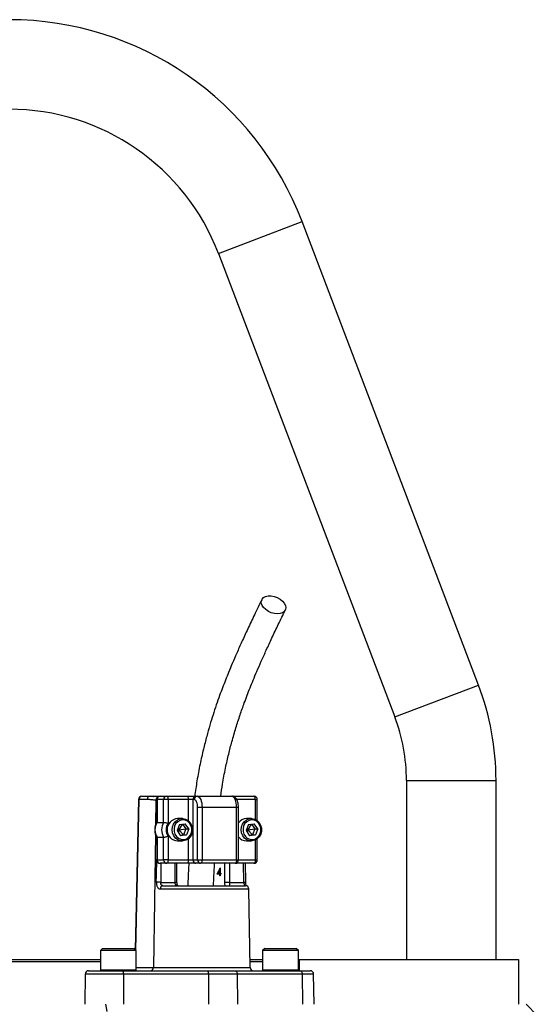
# Model space of a CAD drawing. Header units: millimetres. Extents: x 1417 to 2432, y 654 to 3299.
# Tile 5 of 5: x 1930 to 2161, y 2859 to 3299. Entities that reach past the tile are written whole.
import ezdxf

# ---------------------------------------------------------------- set-up
doc = ezdxf.new("R2010")
doc.units = ezdxf.units.MM

msp = doc.modelspace()

# ---------------------------------------------------------------- linework, layer by layer
at = {"color": 1, "linetype": 'Continuous', "lineweight": 25}
for p, q in [((2018.26, 3195.02), (2055.64, 3209.24)), ((2097.06, 2987.91), (2134.45, 3002.13)), ((2102.29, 2959.46), (2142.29, 2959.46)), ((1982.73, 2950.98), (1981.3, 2883.7)), ((1990.39, 2950.72), (1990.22, 2939.64)), ((1990.71, 2950.72), (1990.39, 2950.72)), ((1990.85, 2950.96), (1990.71, 2950.96)), ((2004.86, 2941.47), (2004.86, 2950.96)), ((2034.77, 2950.96), (2026.43, 2950.96)), ((2034.77, 2942.05), (2034.77, 2950.96)), ((2034.77, 2950.96), (2035.64, 2950.96)), ((2027.24, 2947.46), (2026.37, 2947.46)), ((1990.15, 2935.44), (1989.21, 2875.93)), ((2004.86, 2923.96), (2004.86, 2933.44)), ((2034.77, 2923.96), (2034.77, 2932.87)), ((1990.85, 2923.96), (1990.71, 2923.96)), ((1992.62, 2922.46), (1992.49, 2913.96)), ((1998.9, 2913.96), (1998.9, 2922.46)), ((2021.16, 2913.96), (2021.16, 2922.46)), ((2023.22, 2922.46), (2023.22, 2913.96)), ((2026.37, 2923.96), (2027.24, 2923.96)), ((2027.24, 2923.96), (2034.77, 2923.96)), ((2029.63, 2913.96), (2029.5, 2922.46)), ((2034.77, 2923.96), (2035.64, 2923.96)), ((1999.77, 2913.96), (1998.9, 2913.96)), ((2031.89, 2910.98), (1992.29, 2910.98)), ((1965.54, 2874.86), (1966.29, 2874.86)), ((1966.29, 2874.86), (1981.54, 2874.86)), ((1981.54, 2875.93), (1989.21, 2875.93)), ((1989.21, 2875.93), (2032.51, 2875.93)), ((2038.04, 2874.86), (2038.79, 2874.86)), ((2038.79, 2874.86), (2054.04, 2874.86)), ((1975.86, 2872.98), (1958.78, 2872.98)), ((2060.81, 2872.98), (2055.72, 2872.98))]:
    msp.add_line(p, q, dxfattribs=at)
at = {"color": 7, "linetype": 'Continuous', "lineweight": 25}
for p, q in [((2134.45, 3002.13), (2055.64, 3209.24)), ((2018.26, 3195.02), (2097.06, 2987.91)), ((2102.29, 2959.46), (2102.29, 2879.46)), ((2142.29, 2879.46), (2142.29, 2959.46)), ((1984.09, 2952.46), (1987.79, 2952.46)), ((1987.79, 2952.46), (1992.21, 2952.46)), ((1992.21, 2952.46), (1995.17, 2952.46)), ((1995.17, 2952.46), (2004.23, 2952.46)), ((2004.23, 2952.46), (2008.22, 2952.46)), ((2008.22, 2952.46), (2008.85, 2952.46)), ((2008.85, 2952.46), (2024.26, 2952.46)), ((2024.25, 2952.46), (2025.08, 2952.46)), ((2025.08, 2952.46), (2034.14, 2952.46)), ((1982.59, 2950.99), (1981.16, 2883.84)), ((1986.43, 2950.98), (1982.73, 2950.98)), ((1990.71, 2950.96), (1990.71, 2940.73)), ((1990.85, 2950.96), (1990.85, 2940.77)), ((1993.81, 2950.96), (1990.85, 2950.96)), ((1993.81, 2940.77), (1993.81, 2950.96)), ((1995.8, 2950.96), (1993.81, 2950.96)), ((1995.8, 2950.96), (1995.8, 2940.28)), ((2004.86, 2950.96), (1995.8, 2950.96)), ((2006.86, 2950.96), (2004.86, 2950.96)), ((2007.49, 2950.96), (2006.86, 2950.96)), ((2006.86, 2950.96), (2006.86, 2923.96)), ((2035.64, 2941.5), (2035.64, 2950.96)), ((2010.96, 2947.46), (2008.97, 2947.46)), ((2008.97, 2923.96), (2008.97, 2947.46)), ((2010.96, 2947.46), (2010.96, 2923.96)), ((2026.37, 2947.46), (2010.96, 2947.46)), ((2026.37, 2923.96), (2026.37, 2947.46)), ((2027.24, 2923.96), (2027.24, 2947.46)), ((1990.85, 2940.77), (1993.81, 2940.77)), ((2000.82, 2939.75), (1999.82, 2937.08)), ((2002.16, 2942.46), (1999.99, 2942.46)), ((2002.03, 2939.92), (2000.54, 2937.46)), ((2000.82, 2939.75), (2003.42, 2940.12)), ((2002.27, 2939.96), (2003.74, 2937.83)), ((2005.01, 2937.83), (2003.42, 2940.12)), ((2031.64, 2939.75), (2030.64, 2937.08)), ((2032.98, 2942.46), (2030.8, 2942.46)), ((2032.84, 2939.92), (2031.35, 2937.46)), ((2031.64, 2939.75), (2034.23, 2940.12)), ((2033.08, 2939.96), (2034.56, 2937.83)), ((2035.82, 2937.83), (2034.23, 2940.12)), ((1999.82, 2937.08), (2001.41, 2934.79)), ((1999.92, 2937.34), (2000.54, 2937.46)), ((2000.23, 2938.17), (2000.54, 2937.46)), ((2000.54, 2937.46), (2000.37, 2936.3)), ((2000.54, 2937.46), (2003.74, 2937.83)), ((2000.54, 2937.46), (2002.74, 2935.17)), ((2002.74, 2935.17), (2001.3, 2934.96)), ((2004.01, 2935.17), (2001.41, 2934.79)), ((2003.74, 2937.83), (2002.74, 2935.17)), ((2002.74, 2935.17), (2004.01, 2935.17)), ((2003.74, 2937.83), (2005.01, 2937.83)), ((2005.01, 2937.83), (2004.01, 2935.17)), ((2030.64, 2937.08), (2032.23, 2934.79)), ((2030.73, 2937.34), (2031.35, 2937.46)), ((2031.05, 2938.17), (2031.35, 2937.46)), ((2031.35, 2937.46), (2031.18, 2936.3)), ((2031.35, 2937.46), (2034.56, 2937.83)), ((2031.35, 2937.46), (2033.55, 2935.17)), ((2033.55, 2935.17), (2032.11, 2934.96)), ((2034.82, 2935.17), (2032.23, 2934.79)), ((2034.56, 2937.83), (2033.55, 2935.17)), ((2033.55, 2935.17), (2034.82, 2935.17)), ((2034.56, 2937.83), (2035.82, 2937.83)), ((2035.82, 2937.83), (2034.82, 2935.17)), ((1990.71, 2934.19), (1990.71, 2923.96)), ((1990.85, 2934.14), (1993.81, 2934.14)), ((1990.85, 2934.14), (1990.85, 2923.96)), ((1993.81, 2923.96), (1993.81, 2934.14)), ((1995.8, 2934.63), (1995.8, 2923.96)), ((1999.99, 2932.46), (2002.16, 2932.46)), ((2030.8, 2932.46), (2032.98, 2932.46)), ((2035.64, 2923.96), (2035.64, 2933.41)), ((1990.85, 2923.96), (1993.81, 2923.96)), ((1995.17, 2922.46), (1992.21, 2922.46)), ((1995.8, 2923.96), (1993.81, 2923.96)), ((2004.23, 2922.46), (1995.17, 2922.46)), ((1995.8, 2923.96), (2004.86, 2923.96)), ((1999.77, 2913.96), (1999.77, 2922.46)), ((2008.22, 2922.46), (2004.23, 2922.46)), ((2004.86, 2923.96), (2006.86, 2923.96)), ((2006.86, 2923.96), (2008.97, 2923.96)), ((2010.33, 2922.46), (2008.22, 2922.46)), ((2008.97, 2923.96), (2010.96, 2923.96)), ((2025.74, 2922.46), (2010.33, 2922.46)), ((2010.96, 2923.96), (2026.37, 2923.96)), ((2034.14, 2922.46), (2025.74, 2922.46)), ((2030.5, 2913.98), (2030.37, 2922.46)), ((2018.91, 2917.64), (2017.66, 2917.64)), ((2018.16, 2918), (2018.91, 2918)), ((2018.61, 2917.64), (2018.71, 2918)), ((2018.91, 2918), (2018.91, 2919.52)), ((2019.12, 2919.52), (2018.91, 2919.52)), ((2019.12, 2918), (2018.91, 2918)), ((2018.91, 2916.83), (2018.91, 2917.64)), ((2019.12, 2917.64), (2018.91, 2917.64)), ((2019.07, 2920.42), (2019.12, 2920.42)), ((2019.12, 2920.42), (2019.12, 2918)), ((2019.12, 2918), (2019.37, 2918)), ((2019.12, 2917.64), (2019.12, 2916.83)), ((2019.37, 2917.64), (2019.12, 2917.64)), ((2019.37, 2918), (2019.37, 2917.64)), ((1992.49, 2913.96), (1998.9, 2913.96)), ((2019.12, 2916.83), (2018.91, 2916.83)), ((2023.22, 2913.96), (2021.16, 2913.96)), ((2023.22, 2913.96), (2029.63, 2913.96)), ((1993.47, 2912.46), (2030.39, 2912.46)), ((2032.51, 2875.93), (2031.89, 2910.98)), ((1966.54, 2884.46), (1965.54, 2883.46)), ((1965.54, 2883.46), (1965.54, 2874.86)), ((1966.29, 2883.46), (1965.54, 2883.46)), ((1981.54, 2883.46), (1966.29, 2883.46)), ((1966.54, 2884.46), (1967.2, 2884.46)), ((1967.2, 2884.46), (1980.54, 2884.46)), ((1981.54, 2883.46), (1980.54, 2884.46)), ((1981.54, 2874.86), (1981.54, 2883.46)), ((2039.04, 2884.46), (2038.04, 2883.46)), ((2038.04, 2883.46), (2038.04, 2874.86)), ((2038.79, 2883.46), (2038.04, 2883.46)), ((2054.04, 2883.46), (2038.79, 2883.46)), ((2039.04, 2884.46), (2039.7, 2884.46)), ((2039.7, 2884.46), (2053.04, 2884.46)), ((2054.04, 2883.46), (2053.04, 2884.46)), ((2054.04, 2874.86), (2054.04, 2883.46)), ((1924.79, 2879.46), (1965.54, 2879.46)), ((1965.54, 2878.46), (1924.79, 2878.46)), ((2032.44, 2879.46), (2038.04, 2879.46)), ((2038.04, 2878.46), (2032.46, 2878.46)), ((2054.29, 2879.46), (2152.29, 2879.46)), ((2054.29, 2879.46), (2054.29, 2874.46)), ((2152.29, 2879.46), (2152.29, 2859.46)), ((1960.28, 2874.46), (1975.62, 2874.46)), ((1975.62, 2874.46), (2013.6, 2874.46)), ((2013.6, 2874.46), (2025.7, 2874.46)), ((2025.7, 2874.46), (2054.74, 2874.46)), ((2054.74, 2874.46), (2059.31, 2874.46)), ((1958.78, 2872.98), (1958.54, 2859.46)), ((1975.86, 2872.98), (1975.9, 2859.46)), ((2013.84, 2872.98), (1975.86, 2872.98)), ((2013.84, 2872.98), (2013.88, 2859.46)), ((2026.68, 2872.98), (2013.84, 2872.98)), ((2026.68, 2872.98), (2026.84, 2859.46)), ((2055.72, 2872.98), (2026.68, 2872.98)), ((2055.72, 2872.98), (2055.88, 2859.46)), ((2061.04, 2859.46), (2060.81, 2872.98)), ((1968.56, 2856.2), (1967.93, 2859.46)), ((2160.73, 2854.51), (2155.78, 2859.46))]:
    msp.add_line(p, q, dxfattribs=at)
at = {"color": 7, "linetype": 'Continuous', "lineweight": 25, "flags": 128}
for points in [[(2044.63, 3033.97), (2043.28, 3034.09), (2041.91, 3034.46), (2040.59, 3035.05), (2039.42, 3035.82), (2038.47, 3036.73), (2037.8, 3037.72), (2037.44, 3038.72), (2037.43, 3039.67), (2037.76, 3040.52), (2038.41, 3041.21), (2039.35, 3041.69), (2040.5, 3041.94), (2041.81, 3041.94), (2043.18, 3041.69), (2044.54, 3041.21), (2045.79, 3040.52), (2046.86, 3039.67), (2047.68, 3038.72), (2048.2, 3037.72), (2048.38, 3036.73), (2048.22, 3035.82), (2047.73, 3035.05), (2046.93, 3034.46), (2045.87, 3034.09), (2044.63, 3033.97)], [(1995.17, 2952.46), (1995.29, 2952.43), (1995.41, 2952.34), (1995.52, 2952.2), (1995.62, 2952.02), (1995.69, 2951.79), (1995.75, 2951.53), (1995.79, 2951.25), (1995.8, 2950.96)], [(2004.23, 2952.46), (2004.35, 2952.43), (2004.47, 2952.34), (2004.58, 2952.2), (2004.68, 2952.02), (2004.76, 2951.79), (2004.82, 2951.53), (2004.85, 2951.25), (2004.86, 2950.96)], [(2008.85, 2952.46), (2009.26, 2952.36), (2009.66, 2952.08), (2010.02, 2951.61), (2010.35, 2950.99), (2010.61, 2950.23), (2010.8, 2949.37), (2010.92, 2948.43), (2010.96, 2947.46)], [(2026.37, 2947.46), (2026.33, 2948.43), (2026.21, 2949.37), (2026.02, 2950.23), (2025.75, 2950.99), (2025.43, 2951.61), (2025.07, 2952.08), (2024.67, 2952.36), (2024.26, 2952.46)], [(2034.77, 2950.96), (2034.76, 2951.25), (2034.72, 2951.53), (2034.67, 2951.79), (2034.59, 2952.02), (2034.49, 2952.2), (2034.38, 2952.34), (2034.26, 2952.43), (2034.14, 2952.46)], [(2008.97, 2947.46), (2008.94, 2948.14), (2008.86, 2948.8), (2008.72, 2949.4), (2008.54, 2949.93), (2008.31, 2950.37), (2008.06, 2950.69), (2007.78, 2950.89), (2007.49, 2950.96)], [(2006.35, 2935.54), (2005.72, 2934.37), (2004.84, 2933.42), (2003.75, 2932.77), (2002.55, 2932.47), (2001.31, 2932.54), (2000.14, 2932.98), (1999.12, 2933.75), (1998.33, 2934.79), (1997.82, 2936.03), (1997.63, 2937.37), (1997.78, 2938.72), (1998.25, 2939.98), (1999.01, 2941.05), (2000.01, 2941.86), (2001.17, 2942.33), (2002.4, 2942.45), (2003.61, 2942.19), (2004.71, 2941.59), (2005.63, 2940.68), (2006.29, 2939.52), (2006.64, 2938.22), (2006.66, 2936.86), (2006.35, 2935.54)], [(2006.1, 2935.77), (2006.38, 2936.98), (2006.34, 2938.24), (2005.98, 2939.42), (2005.33, 2940.45), (2004.45, 2941.24), (2003.4, 2941.72), (2002.27, 2941.85), (2001.16, 2941.63), (2000.14, 2941.07), (1999.31, 2940.22), (1998.73, 2939.14), (1998.45, 2937.93), (1998.49, 2936.68), (1998.85, 2935.49), (1999.5, 2934.46), (2000.38, 2933.67), (2001.43, 2933.19), (2002.56, 2933.06), (2003.67, 2933.28), (2004.69, 2933.84), (2005.52, 2934.69), (2006.1, 2935.77)], [(2037.16, 2935.54), (2036.54, 2934.37), (2035.65, 2933.42), (2034.56, 2932.77), (2033.36, 2932.47), (2032.13, 2932.54), (2030.96, 2932.98), (2029.94, 2933.75), (2029.14, 2934.79), (2028.63, 2936.03), (2028.45, 2937.37), (2028.59, 2938.72), (2029.07, 2939.98), (2029.83, 2941.05), (2030.82, 2941.86), (2031.98, 2942.33), (2033.21, 2942.45), (2034.42, 2942.19), (2035.53, 2941.59), (2036.44, 2940.68), (2037.1, 2939.52), (2037.45, 2938.22), (2037.48, 2936.86), (2037.16, 2935.54)], [(2036.91, 2935.77), (2037.19, 2936.98), (2037.15, 2938.24), (2036.8, 2939.42), (2036.15, 2940.45), (2035.27, 2941.24), (2034.22, 2941.72), (2033.09, 2941.85), (2031.97, 2941.63), (2030.96, 2941.07), (2030.13, 2940.22), (2029.55, 2939.14), (2029.26, 2937.93), (2029.3, 2936.68), (2029.66, 2935.49), (2030.31, 2934.46), (2031.19, 2933.67), (2032.24, 2933.19), (2033.37, 2933.06), (2034.49, 2933.28), (2035.5, 2933.84), (2036.33, 2934.69), (2036.91, 2935.77)], [(1995.8, 2923.96), (1995.79, 2923.66), (1995.75, 2923.38), (1995.69, 2923.12), (1995.62, 2922.9), (1995.52, 2922.71), (1995.41, 2922.57), (1995.29, 2922.48), (1995.17, 2922.46)], [(2004.86, 2923.96), (2004.85, 2923.66), (2004.82, 2923.38), (2004.76, 2923.12), (2004.68, 2922.9), (2004.58, 2922.71), (2004.47, 2922.57), (2004.35, 2922.48), (2004.23, 2922.46)], [(2010.96, 2923.96), (2010.95, 2923.66), (2010.92, 2923.38), (2010.86, 2923.12), (2010.78, 2922.9), (2010.68, 2922.71), (2010.57, 2922.57), (2010.45, 2922.48), (2010.33, 2922.46)], [(2026.37, 2923.96), (2026.36, 2923.66), (2026.32, 2923.38), (2026.26, 2923.12), (2026.19, 2922.9), (2026.09, 2922.71), (2025.98, 2922.57), (2025.86, 2922.48), (2025.74, 2922.46)], [(2034.77, 2923.96), (2034.76, 2923.66), (2034.72, 2923.38), (2034.67, 2923.12), (2034.59, 2922.9), (2034.49, 2922.71), (2034.38, 2922.57), (2034.26, 2922.48), (2034.14, 2922.46)], [(2025.7, 2874.46), (2025.89, 2874.43), (2026.07, 2874.34), (2026.24, 2874.21), (2026.39, 2874.03), (2026.51, 2873.8), (2026.6, 2873.55), (2026.66, 2873.27), (2026.68, 2872.98)], [(2054.74, 2874.46), (2054.93, 2874.43), (2055.11, 2874.34), (2055.28, 2874.21), (2055.43, 2874.03), (2055.55, 2873.8), (2055.64, 2873.55), (2055.7, 2873.27), (2055.72, 2872.98)]]:
    msp.add_lwpolyline(points, dxfattribs=at)
at = {"color": 1, "linetype": 'Continuous', "lineweight": 25, "flags": 128}
msp.add_lwpolyline([(1990.54, 2913.98), (1990.59, 2916.98), (1990.71, 2924.36)], dxfattribs=at)
at = {"color": 7, "linetype": 'Continuous', "lineweight": 25}
for centre, radius, start, end in [((1924.79, 3159.46), 140, 20.8321, 159.1679), ((1924.79, 3159.46), 100, 20.8321, 159.1679), ((2022.29, 2959.46), 120, 0, 20.8321), ((2022.29, 2959.46), 80, 0, 20.8321), ((1984.09, 2950.96), 1.5, 90, 178.7751), ((1984.17, 2951.03), 1.43, 92.8887, 181.7427), ((1987.86, 2951.03), 1.43, 92.8887, 181.7427), ((1992.21, 2950.96), 1.5, 90, 180), ((1992.28, 2951.02), 1.43, 92.9521, 182.6753), ((1995.24, 2951.02), 1.43, 92.9521, 182.6753), ((2008.29, 2951.02), 1.43, 92.9521, 182.6753), ((2008.92, 2951.02), 1.43, 92.9521, 182.6753), ((2034.14, 2950.96), 1.5, 0, 90), ((1996.45, 2937.46), 6.51, 149.3576, 210.6424), ((1999.41, 2937.46), 6.51, 149.3576, 210.6424), ((1999.74, 2937.46), 4.85, 144.3501, 215.6499), ((2000.37, 2937.46), 5.02, 94.4413, 265.5587), ((2030.87, 2938.05), 4.41, 90.9224, 145.464), ((2030.86, 2936.86), 4.4, 214.4651, 269.1486), ((1992.21, 2923.96), 1.5, 180, 270), ((1992.28, 2923.89), 1.43, 177.3247, 267.0479), ((1995.24, 2923.89), 1.43, 177.3247, 267.0479), ((2008.29, 2923.89), 1.43, 177.3247, 267.0479), ((2010.4, 2923.89), 1.43, 177.3247, 267.0479), ((2025.74, 2923.96), 1.5, 270, 0), ((2034.14, 2923.96), 1.5, 270, 0), ((1989.56, 2768.67), 145.32, 88.8451, 89.6113), ((1993.65, 2911.1), 1.37, 97.2473, 185.0114), ((2030.39, 2910.96), 1.5, 1, 90), ((1960.28, 2872.96), 1.5, 90, 179), ((1965.94, 2874.86), 0.4, 180, 270), ((1973.35, 2873.34), 2.53, 351.9567, 26.2077), ((1981.14, 2874.86), 0.4, 270, 0), ((1987.78, 2875.89), 1.43, 272.8887, 1.7427), ((2011.33, 2873.34), 2.53, 351.9567, 26.2077), ((2034, 2875.96), 1.5, 181, 270), ((2038.44, 2874.86), 0.4, 180, 270), ((2053.64, 2874.86), 0.4, 270, 0), ((2059.31, 2872.96), 1.5, 1, 90)]:
    msp.add_arc(centre, radius, start, end, dxfattribs=at)
at = {"color": 1, "linetype": 'Continuous', "lineweight": 25}
for centre, radius, start, end in [((2024.95, 2951.89), 0.58, 14.8515, 77.9327), ((1982.76, 2953.23), 2.25, 265.8098, 269.3878), ((1991.89, 2950.74), 1.5, 117.3848, 180.6247), ((2029.62, 2930.35), 16.39, 270.052, 273.0796)]:
    msp.add_arc(centre, radius, start, end, dxfattribs=at)
at = {"color": 7, "linetype": 'Continuous', "lineweight": 25}
for centre, major_axis, ratio, start_param, end_param in [((2009.79, 2924.75), (7.5, 16.98), 0.551639, 4.532611, 4.701369), ((2009.79, 2924.21), (7.5, 16.99), 0.551424, 4.587895, 4.679441)]:
    msp.add_ellipse(centre, major_axis=major_axis, ratio=ratio, start_param=start_param, end_param=end_param, dxfattribs=at)
for points, knots in [([(2037.62, 3040.27), (2036.53, 3038.01), (2034.45, 3033.68), (2031.49, 3027.44), (2028.86, 3021.74), (2026.54, 3016.58), (2024.56, 3011.99), (2022.88, 3007.98), (2021.44, 3004.37), (2020.1, 3000.92), (2018.73, 2997.23), (2017.31, 2993.19), (2015.86, 2988.79), (2014.42, 2984.12), (2012.97, 2979), (2011.49, 2973.22), (2010.01, 2966.61), (2008.68, 2959.64), (2008, 2954.75), (2007.68, 2952.46)], [0, 0, 0, 0, 0.090226, 0.1722974, 0.2462503, 0.3121005, 0.3698427, 0.4186137, 0.4599158, 0.5000533, 0.5410617, 0.5887343, 0.6375769, 0.6876349, 0.740223, 0.7991886, 0.8646871, 0.9366247, 1, 1, 1, 1]), ([(2019.29, 2952.45), (2019.55, 2954.26), (2020.16, 2958.56), (2021.38, 2964.84), (2022.8, 2971.13), (2024.36, 2977.13), (2026.06, 2982.95), (2027.92, 2988.72), (2029.61, 2993.53), (2031.11, 2997.54), (2032.42, 3000.91), (2033.86, 3004.47), (2035.53, 3008.44), (2037.49, 3012.92), (2039.73, 3017.91), (2042.27, 3023.37), (2045.11, 3029.35), (2047.11, 3033.5), (2048.15, 3035.67)], [0, 0, 0, 0, 0.052448, 0.124416, 0.189845, 0.248725, 0.318227, 0.384509, 0.448778, 0.490857, 0.532045, 0.575336, 0.626665, 0.686207, 0.7527, 0.827163, 0.909604, 1, 1, 1, 1]), ([(1987.79, 2952.46), (1988.28, 2952.43), (1988.85, 2952.41), (1989.36, 2952.36), (1989.43, 2952.36)], [0, 0, 0, 0, 0.8655453, 1, 1, 1, 1]), ([(1991.45, 2952.22), (1991.08, 2952.25), (1990.46, 2952.29), (1989.69, 2952.38), (1989.37, 2952.42)], [0, 0, 0, 0, 0.579011, 1, 1, 1, 1]), ([(2027.24, 2947.46), (2027.23, 2947.67), (2027.22, 2948.3), (2027.08, 2949.32), (2026.76, 2950.44), (2026.29, 2951.34), (2025.67, 2951.99), (2024.99, 2952.38), (2024.49, 2952.43), (2024.26, 2952.46)], [0, 0, 0, 0, 0.088651, 0.257335, 0.430857, 0.616232, 0.757672, 0.88692, 1, 1, 1, 1]), ([(1990.39, 2950.72), (1990.06, 2950.72), (1989.73, 2950.73), (1989.07, 2950.78), (1988.74, 2950.81), (1987.75, 2950.91), (1987.09, 2950.98), (1986.43, 2950.98)], [0, 0, 0, 0, 0.25, 0.25, 0.5, 0.5, 1, 1, 1, 1]), ([(1990.72, 2940.74), (1990.68, 2940.67), (1990.39, 2940.23), (1990.03, 2939.29), (1989.77, 2937.93), (1989.82, 2936.54), (1990.13, 2935.25), (1990.54, 2934.51), (1990.72, 2934.17)], [0, 0, 0, 0, 0.0353333, 0.2328996, 0.4314871, 0.6310888, 0.8313904, 1, 1, 1, 1]), ([(1990.85, 2940.77), (1990.78, 2940.77), (1990.71, 2940.77), (1990.72, 2940.74), (1990.72, 2940.74)], [0, 0, 0, 0, 0.874771, 1, 1, 1, 1]), ([(1993.81, 2940.77), (1993.85, 2940.77), (1993.9, 2940.77), (1994.02, 2940.76), (1994.09, 2940.75), (1994.31, 2940.71), (1994.49, 2940.68), (1994.86, 2940.59), (1995.06, 2940.54), (1995.44, 2940.42), (1995.63, 2940.35), (1995.8, 2940.28)], [0, 0, 0, 0, 0.125, 0.125, 0.25, 0.25, 0.5, 0.5, 0.75, 0.75, 1, 1, 1, 1]), ([(1990.85, 2934.14), (1990.78, 2934.14), (1990.71, 2934.14), (1990.72, 2934.17), (1990.72, 2934.17)], [0, 0, 0, 0, 0.873602, 1, 1, 1, 1]), ([(1993.81, 2934.14), (1993.85, 2934.14), (1993.9, 2934.14), (1994.02, 2934.15), (1994.09, 2934.16), (1994.31, 2934.2), (1994.49, 2934.23), (1994.86, 2934.32), (1995.06, 2934.38), (1995.44, 2934.49), (1995.63, 2934.56), (1995.8, 2934.63)], [0, 0, 0, 0, 0.125, 0.125, 0.25, 0.25, 0.5, 0.5, 0.75, 0.75, 1, 1, 1, 1]), ([(2005.06, 2922.54), (2004.93, 2920.14), (2004.75, 2916.79), (2004.62, 2913.42), (2004.59, 2912.46)], [0, 0, 0, 0, 0.71512, 1, 1, 1, 1]), ([(2016.09, 2912.46), (2016.13, 2913.38), (2016.25, 2916.72), (2016.44, 2920.05), (2016.57, 2922.45)], [0, 0, 0, 0, 0.275869, 1, 1, 1, 1]), ([(1990.54, 2913.98), (1990.54, 2913.78), (1990.55, 2913.57), (1990.59, 2913.17), (1990.62, 2912.97), (1990.7, 2912.6), (1990.75, 2912.43), (1990.87, 2912.1), (1990.94, 2911.95), (1991.09, 2911.68), (1991.18, 2911.56), (1991.37, 2911.35), (1991.47, 2911.26), (1991.69, 2911.12), (1991.8, 2911.07), (1992.04, 2911), (1992.16, 2910.98), (1992.29, 2910.98)], [0, 0, 0, 0, 0.125, 0.125, 0.25, 0.25, 0.375, 0.375, 0.5, 0.5, 0.625, 0.625, 0.75, 0.75, 0.875, 0.875, 1, 1, 1, 1]), ([(1993.47, 2912.46), (1993.32, 2912.46), (1993.18, 2912.49), (1992.99, 2912.6), (1992.93, 2912.64), (1992.82, 2912.75), (1992.77, 2912.81), (1992.64, 2913.01), (1992.58, 2913.18), (1992.5, 2913.55), (1992.48, 2913.75), (1992.49, 2913.96)], [0, 0, 0, 0, 0.25, 0.25, 0.375, 0.375, 0.5, 0.5, 0.75, 0.75, 1, 1, 1, 1]), ([(2000.16, 2912.46), (1999.98, 2912.46), (1999.8, 2912.48), (1999.57, 2912.58), (1999.49, 2912.62), (1999.36, 2912.72), (1999.29, 2912.78), (1999.18, 2912.92), (1999.13, 2913), (1999.05, 2913.16), (1999.01, 2913.25), (1998.93, 2913.54), (1998.9, 2913.75), (1998.9, 2913.96)], [0, 0, 0, 0, 0.25, 0.25, 0.375, 0.375, 0.5, 0.5, 0.625, 0.625, 0.75, 0.75, 1, 1, 1, 1]), ([(2000.16, 2912.46), (2000.16, 2912.46), (2000.16, 2912.46), (2000.15, 2912.45), (2000.02, 2912.62), (1999.89, 2912.95), (1999.79, 2913.41), (1999.78, 2913.77), (1999.77, 2913.96)], [0, 0, 0, 0, 0.207092, 0.403172, 0.541874, 0.68089, 0.832751, 1, 1, 1, 1]), ([(2023.22, 2913.96), (2023.22, 2913.85), (2023.22, 2913.75), (2023.23, 2913.54), (2023.24, 2913.44), (2023.25, 2913.25), (2023.26, 2913.17), (2023.28, 2913), (2023.29, 2912.92), (2023.31, 2912.72), (2023.31, 2912.62), (2023.29, 2912.49), (2023.27, 2912.46), (2023.23, 2912.46)], [0, 0, 0, 0, 0.125, 0.125, 0.25, 0.25, 0.375, 0.375, 0.5, 0.5, 0.75, 0.75, 1, 1, 1, 1]), ([(2029.63, 2913.96), (2029.64, 2913.85), (2029.64, 2913.75), (2029.66, 2913.56), (2029.67, 2913.46), (2029.7, 2913.28), (2029.71, 2913.19), (2029.75, 2913.02), (2029.77, 2912.95), (2029.82, 2912.74), (2029.85, 2912.63), (2029.9, 2912.49), (2029.91, 2912.46), (2029.91, 2912.46)], [0, 0, 0, 0, 0.125, 0.125, 0.25, 0.25, 0.375, 0.375, 0.5, 0.5, 0.75, 0.75, 1, 1, 1, 1]), ([(2030.73, 2912.4), (2030.7, 2912.5), (2030.62, 2912.75), (2030.53, 2913.31), (2030.51, 2913.77), (2030.51, 2913.98)], [0, 0, 0, 0, 0.254136, 0.644592, 1, 1, 1, 1])]:
    msp.add_open_spline(points, degree=3, knots=knots, dxfattribs=at)
at = {"color": 1, "linetype": 'Continuous', "lineweight": 25}
msp.add_open_spline([(2021.28, 2912.46), (2021.26, 2912.62), (2021.18, 2913.09), (2021.17, 2913.62), (2021.16, 2913.96)], degree=3, knots=[0, 0, 0, 0, 0.365246, 1, 1, 1, 1], dxfattribs=at)

doc.saveas('drawing.dxf')
